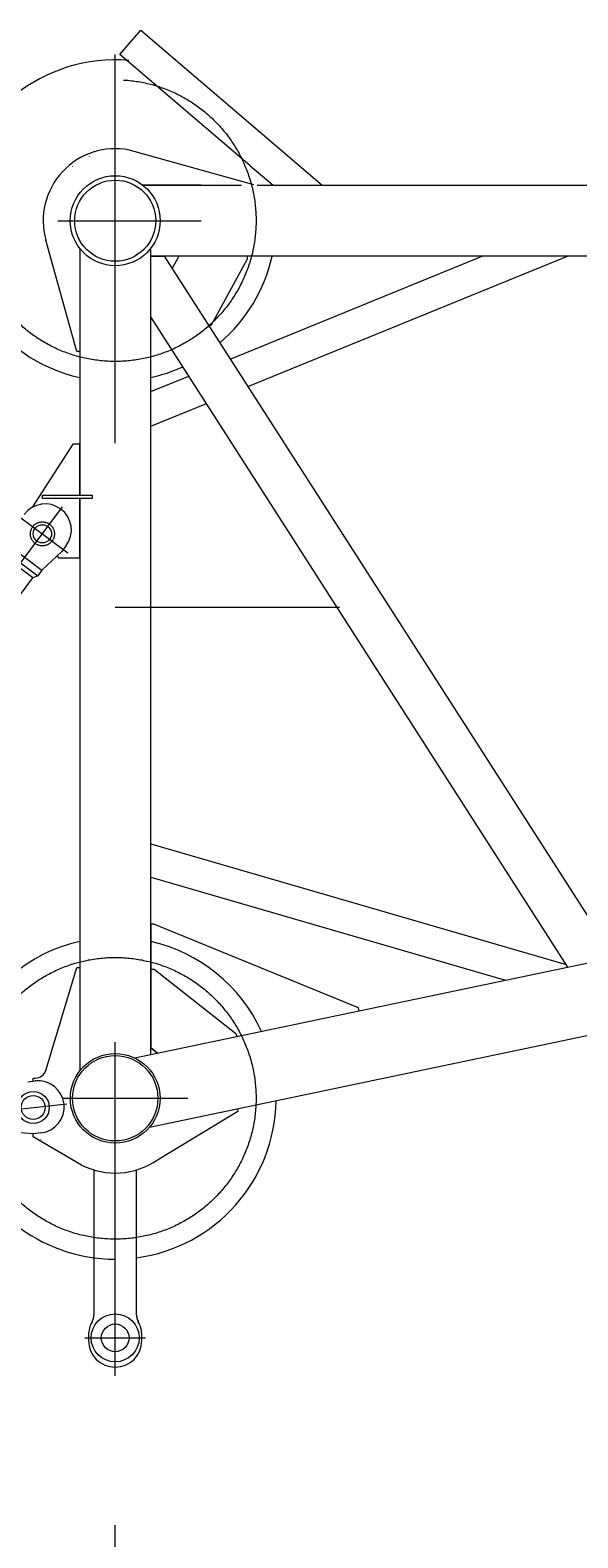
# Model space of a CAD drawing. Extents: x 8365 to 131642, y 1960 to 79602.
# Tile 5 of 121: x 14161 to 15187, y 8726 to 11552. Entities that reach past the tile are written whole.
import ezdxf
from ezdxf.enums import TextEntityAlignment as Align

# ---------------------------------------------------------------- set-up
doc = ezdxf.new("R2010")
doc.units = 0
doc.header["$LTSCALE"] = 100
doc.header["$MEASUREMENT"] = 0
doc.linetypes.add('CENTER', pattern=[50.5, 30, -9, 2.5, -9])
doc.linetypes.add('HIDDEN', pattern=[12.6, 8.4, -4.2])
doc.layers.add('1', color=7, linetype='Continuous')
doc.layers.add('11', color=7, linetype='Continuous')
doc.styles.get("Standard").update_dxf_attribs({"font": 'txt', "bigfont": 'bigfont'})
doc.dimstyles.get("Standard").update_dxf_attribs({"dimtxt": 0.18, "dimasz": 0.18, "dimexe": 0.18, "dimexo": 0.0625, "dimgap": 0.09, "dimtad": 0, "dimtih": 1, "dimtoh": 1, "dimdec": 4, "dimzin": 0, "dimdsep": 46, "dimtxsty": 'Standard', "dimcen": 0.09, "dimadec": 0, "dimazin": 0, "dimtfac": 1, "dimtdec": 4, "dimtofl": 0, "dimtmove": 0, "dimatfit": 0, "dimfxl": 1, "dimtolj": 1, "dimtzin": 0, "dimarcsym": 0})

# ---------------------------------------------------------------- blocks, each defined once
blk = doc.blocks.new('*G62')
at = {"layer": '11', "color": 7, "linetype": 'Continuous', "lineweight": 9}
for p, q in [((14329.3, 11506.4), (14368.3, 11552.1)), ((14368.3, 11552.1), (14704.1, 11265.2)), ((14572.7, 11298.6), (14329.3, 11506.4)), ((14271.8, 11315.2), (14271.8, 11314.8)), ((14343.7, 11328.5), (14579.7, 11263)), ((14240.8, 11296.8), (14240.8, 11297.2)), ((14572.7, 11298.6), (14616.2, 11261.4)), ((14481.5, 11261.5), (14371.9, 11261.5)), ((14371.9, 11261.5), (14557.1, 11261.5)), ((14586.1, 11261.5), (15255.4, 11261.5)), ((14704.1, 11265.2), (14708.4, 11261.5)), ((14248.4, 10950), (14190.3, 11158.7)), ((14253.9, 11143.5), (14253.9, 10950)), ((14253.9, 11143.5), (14253.9, 10680.3)), ((14386.9, 9631.8), (14386.9, 11143.5)), ((14386.9, 11014.8), (14386.9, 11128.5)), ((14386.9, 11128.5), (14411.9, 11128.5)), ((15255.4, 11128.5), (14386.9, 11128.5)), ((14411.9, 11128.5), (15256.9, 9811.2)), ((14439.8, 11128.5), (14427, 11105.1)), ((14568.2, 11128.5), (14439.8, 11128.5)), ((14500.5, 10999.7), (14568.2, 11123.5)), ((14535.7, 10935.5), (15008.2, 11128.5)), ((14568.2, 11123.5), (14568.2, 11128.5)), ((14568.9, 10883.9), (15167.7, 11128.5)), ((15168.7, 9795.7), (14386.9, 11014.8)), ((14496.3, 10997), (14500.5, 10999.7)), ((14253.9, 10950), (14248.4, 10950)), ((14386.9, 10874.6), (14458.1, 10903.7)), ((14386.9, 10809.5), (14491.2, 10852.1)), ((14240.7, 10775.8), (14165.2, 10658.6)), ((14253.9, 10775.8), (14240.7, 10775.8)), ((14253.9, 10680.3), (14253.9, 10775.8)), ((14183.9, 10674.3), (14183.9, 10680.3)), ((14183.9, 10680.3), (14253.9, 10680.3)), ((14253.9, 10674.3), (14183.9, 10674.3)), ((14253.9, 10680.3), (14277, 10680.3)), ((14253.9, 10674.3), (14253.9, 9601.5)), ((14253.9, 10562.9), (14253.9, 10674.3)), ((14277, 10674.3), (14253.9, 10674.3)), ((14277, 10680.3), (14277, 10674.3)), ((14111.1, 10577.2), (14175.2, 10529.4)), ((14220.1, 10574.6), (14183, 10539.9)), ((14228.5, 10585.8), (14220.1, 10574.6)), ((14166.2, 10525.6), (14110.1, 10567.5)), ((14211.5, 10566.5), (14213.9, 10562.9)), ((14213.9, 10562.9), (14253.9, 10562.9)), ((13504.1, 9637.8), (14166.2, 10525.6)), ((14175.2, 10529.4), (14166.2, 10525.6)), ((14183, 10539.9), (14175.2, 10529.4)), ((14386.9, 10027), (15165.4, 9801)), ((14386.9, 9964.2), (15051.7, 9771.2)), ((14392.9, 9876.3), (14386.9, 9876.3)), ((14386.9, 9876.3), (14386.9, 9644.3)), ((14776.3, 9719.6), (14392.9, 9876.3)), ((14357.2, 9625.6), (15236.7, 9810)), ((14190.2, 9602.1), (14248.4, 9794.9)), ((14248.4, 9794.9), (14253.9, 9794.9)), ((14253.9, 9794.9), (14253.9, 9601.5)), ((14386.9, 9644.3), (14386.9, 9791.9)), ((14386.9, 9791.9), (14393.2, 9791.9)), ((14393.2, 9791.9), (14546.7, 9671.4)), ((14777.5, 9713.7), (14776.3, 9719.6)), ((15257.3, 9678.4), (14384.5, 9495.4)), ((14546.7, 9671.4), (14548, 9665.6)), ((14386.9, 9644.3), (14399.5, 9634.4)), ((14399.5, 9634.4), (14386.9, 9644.3)), ((14156.4, 9581), (14170.3, 9582.5)), ((14166.7, 9582.1), (14166.7, 9587.8)), ((14166.7, 9587.8), (14171, 9587.8)), ((14550.3, 9525.1), (14399.3, 9434.2)), ((14549.3, 9530), (14550.3, 9525.1)), ((14167.1, 9483.6), (14116.4, 9487.1)), ((14166.7, 9477.8), (14166.7, 9483.6)), ((14257.3, 9424.6), (14166.7, 9477.8)), ((14181, 9485.1), (14167.1, 9483.6)), ((14180.9, 9473.5), (14180.9, 9472.7)), ((14194.2, 9488.8), (14194.2, 9488.7)), ((14280.3, 9415.7), (14280.3, 9143.3)), ((14360.3, 9143.3), (14360.3, 9415.7)), ((14270.3, 9105.9), (14270.3, 9095.9)), ((14370.3, 9095.9), (14370.3, 9105.9))]:
    blk.add_line(p, q, dxfattribs=at)
at = {"layer": '11', "color": 7, "linetype": 'CENTER', "lineweight": 9}
for p, q in [((14320.4, 10778.1), (14320.4, 11506.4)), ((14133.7, 10540.6), (14221.6, 10658.5)), ((14135.9, 10643.7), (14231.8, 10572.1)), ((19790.4, 10469.9), (14320.4, 10469.9)), ((14320.3, 9029.6), (14320.3, 9655.2)), ((14083.3, 9523.7), (14229.5, 9539.7)), ((14222.3, 9549.9), (14456.2, 9549.9)), ((14263.4, 9100.9), (14377.3, 9100.9))]:
    blk.add_line(p, q, dxfattribs=at)
at = {"layer": '11', "color": 7, "linetype": 'HIDDEN', "lineweight": 9}
for p, q in [((14212.6, 11194.9), (14481.6, 11194.9)), ((14118.9, 10587.7), (14183, 10539.9)), ((14270.3, 9105.9), (14270.3, 9095.9)), ((14370.3, 9095.9), (14370.3, 9105.9))]:
    blk.add_line(p, q, dxfattribs=at)
for centre, radius in [((14320.3, 11195.1), 264), ((14183.9, 10607.9), 22.5)]:
    blk.add_circle(centre, radius, dxfattribs=at)
at = {"layer": '11', "color": 7, "linetype": 'Continuous', "lineweight": 9}
for centre, radius in [((14320.4, 11194.9), 84.3), ((14320.4, 11194.9), 76), ((14183.9, 10607.9), 17.1), ((14320.4, 9549.9), 84), ((14320.3, 9549.9), 80), ((14166.8, 9532.8), 30), ((14166.7, 9532.8), 22.5), ((14166.7, 9532.8), 22.5), ((14320.3, 9100.9), 45), ((14320.3, 9100.9), 26)]:
    blk.add_circle(centre, radius, dxfattribs=at)
at = {"layer": '11', "color": 7, "linetype": 'CENTER', "lineweight": 9}
blk.add_circle((14320.3, 9549.9), 264, dxfattribs=at)
at = {"layer": '11', "color": 7, "linetype": 'Continuous', "lineweight": 9}
for centre, radius, start, end in [((14320.4, 11194.9), 301.5, 85.1691, 171.5717), ((14320.4, 11194.9), 135, 78.7705, -164.4553), ((14320.4, 11194.9), 301.5, 171.5731, -102.7424), ((14320.4, 11194.9), 301.5, -49.4625, -12.7161), ((14320.4, 11194.9), 301.5, -77.2596, -65.1908), ((14189.2, 10615.1), 49, -36.711, 143.288), ((14320.4, 9549.9), 301.5, 102.7397, 157.0671), ((14320.3, 9549.9), 301.5, 24.5846, 77.257), ((14175.7, 9533.8), 49, -83.7358, 96.262), ((14171, 9607.8), 20, -90, -16.8074), ((14320.4, 9549.9), 301.5, -82.3808, -1.0263), ((14320.3, 9549.9), 301.5, -167.0294, -89.9997), ((14320.3, 9549.9), 140, -116.7166, -55.7048), ((14320.3, 9105.9), 50, 150.0579, 179.9992), ((14255.3, 9143.3), 25, -29.8975, -0.0008), ((14385.3, 9143.3), 24.9, 180, -150.0785), ((14320.3, 9105.9), 50, 0, 29.8832), ((14320.3, 9095.9), 50, 180, 0)]:
    blk.add_arc(centre, radius, start, end, dxfattribs=at)
at = {"layer": '11', "color": 7, "linetype": 'HIDDEN', "lineweight": 9}
for centre, radius, start, end in [((14255.3, 9143.3), 25, -29.8957, -0.0008), ((14385.3, 9143.3), 24.9, 180, -150.082)]:
    blk.add_arc(centre, radius, start, end, dxfattribs=at)
blk = doc.blocks.new('*D123')
at = {"layer": '1', "color": 7, "linetype": 'Continuous', "lineweight": 9}
for p, q in [((19790.4, 5900), (19790.4, 9669.9)), ((14320.3, 5900), (14320.3, 8749.9)), ((20356, 6134.3), (19224.7, 7265.7)), ((14320.3, 6700), (15286.3, 6958.8)), ((14320.3, 6700), (19790.4, 6700)), ((14320.3, 6700), (15286.3, 6441.2))]:
    blk.add_line(p, q, dxfattribs=at)
at = {"layer": '1', "color": 7, "linetype": 'Continuous', "lineweight": 9, "oblique": 15, "width": 0.5}
blk.add_text('5470', height=1200, dxfattribs=at).set_placement((15855.4, 6700), align=Align.BOTTOM_LEFT)

msp = doc.modelspace()

# ---------------------------------------------------------------- block references
at = {"color": 7, "linetype": 'Continuous', "lineweight": 9}
msp.add_blockref('*G62', (0, 0), dxfattribs=at)

# ---------------------------------------------------------------- dimensions: what is measured, and where the dimension line sits
at = {"layer": '1', "color": 7, "linetype": 'Continuous', "lineweight": 9}
dim = msp.add_linear_dim(base=(14320.34694, 6700), p1=(14320.34694, 8749.8977), p2=(19790.35732, 9669.90197), text='5470', dimstyle='Standard', dxfattribs=at)
dim.commit()
dim.dimension.update_dxf_attribs({"geometry": '*D123', "text_midpoint": (17055.35213, 6700)})

doc.saveas('drawing.dxf')
